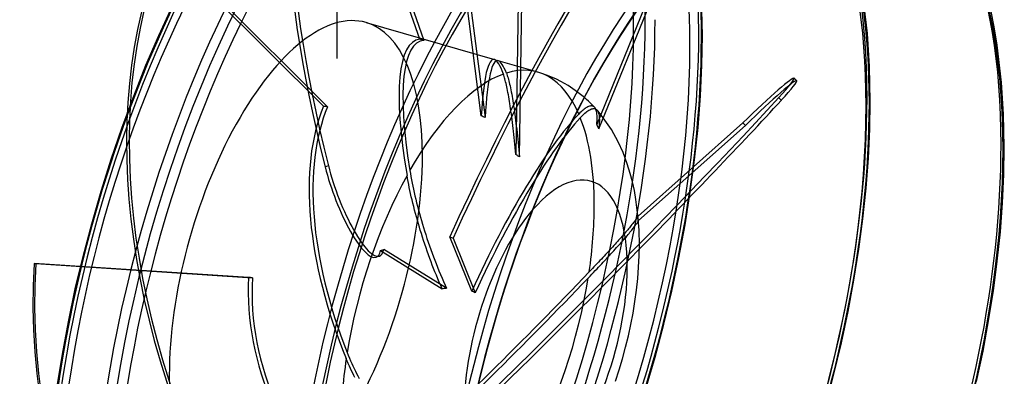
# Model space of a CAD drawing. Header units: millimetres. Extents: x -272 to 272, y -244 to 227.
# Tile 6 of 7: x -1 to 272, y -53 to 46. Entities that reach past the tile are written whole.
import ezdxf

# ---------------------------------------------------------------- set-up
doc = ezdxf.new("R2010")
doc.units = ezdxf.units.MM
doc.layers.add('HIDDEN', color=7, linetype='Continuous')
doc.layers.add('THICK', color=7, linetype='Continuous')

msp = doc.modelspace()

# ---------------------------------------------------------------- linework, layer by layer
at = {"layer": 'HIDDEN'}
for p, q in [((110.15, 40.93), (87.51, 105.38)), ((88.42, 105.72), (111.28, 40.62)), ((127.18, 19.7), (120.46, 71.99)), ((121.45, 72.05), (128.24, 19.24)), ((87.25, 35.61), (87.25, 69.44)), ((87.25, 35.61), (87.25, 69.43)), ((83.41, 22.35), (38.94, 66.76)), ((39.64, 67.06), (84.56, 22.22)), ((188.49, 42.01), (188.25, 52.78)), ((234.23, 42.55), (232.98, 53.09)), ((137.39, 51.23), (136.76, 8.98)), ((137.74, 8.3), (138.39, 51.28)), ((95.25, 45.57), (130.83, 35.3)), ((188.36, 33.75), (188.49, 42.01)), ((234.82, 33.43), (234.23, 42.55)), ((87.25, 35.61), (87.25, 35.61)), ((87.25, 35.61), (87.25, 35.61)), ((87.25, 35.61), (87.25, 35.61)), ((87.25, 35.61), (87.25, 35.61)), ((87.25, 35.61), (87.25, 35.61)), ((87.25, 35.61), (87.25, 35.61)), ((87.25, 35.61), (87.25, 35.61)), ((87.25, 35.61), (87.25, 35.61)), ((87.25, 35.61), (87.25, 35.61)), ((87.25, 35.61), (87.25, 35.61)), ((87.25, 35.61), (87.25, 35.61)), ((87.25, 35.61), (87.25, 35.61)), ((87.25, 35.61), (87.25, 35.61)), ((87.25, 35.61), (87.25, 35.61)), ((87.25, 35.61), (87.25, 35.61)), ((87.25, 35.61), (87.25, 35.61)), ((87.25, 35.61), (87.25, 35.61)), ((87.25, 35.61), (87.25, 35.61)), ((87.25, 35.61), (87.25, 35.61)), ((87.25, 35.61), (87.25, 35.61)), ((87.25, 35.61), (87.25, 35.61)), ((87.25, 35.61), (87.25, 35.61)), ((87.25, 35.61), (87.25, 35.61)), ((87.25, 35.61), (87.25, 35.61)), ((87.25, 35.61), (87.25, 35.61)), ((87.25, 35.61), (87.25, 35.61)), ((87.25, 35.61), (87.25, 35.61)), ((87.25, 35.61), (87.25, 35.61)), ((87.25, 35.61), (87.25, 35.61)), ((87.25, 35.61), (87.25, 35.61)), ((87.25, 35.61), (87.25, 35.61)), ((87.25, 35.61), (87.25, 35.61)), ((87.25, 35.61), (87.25, 35.61)), ((87.25, 35.61), (87.25, 35.61)), ((87.25, 35.61), (87.25, 35.61)), ((87.25, 35.61), (87.25, 35.61)), ((87.25, 35.61), (87.25, 35.61)), ((87.25, 35.61), (87.25, 35.61)), ((87.25, 35.61), (87.25, 35.61)), ((87.25, 35.61), (87.25, 35.61)), ((87.25, 35.61), (87.25, 35.61)), ((87.25, 35.61), (87.25, 35.61)), ((87.25, 35.61), (87.25, 35.61)), ((87.25, 35.61), (87.25, 35.61)), ((87.25, 35.61), (87.25, 35.61)), ((87.25, 35.61), (87.25, 35.61)), ((87.25, 35.61), (87.25, 35.61)), ((87.25, 35.61), (87.25, 35.61)), ((87.25, 35.61), (87.25, 35.61)), ((87.25, 35.61), (87.25, 35.61)), ((87.25, 35.61), (87.25, 35.61)), ((87.25, 35.61), (87.25, 35.61)), ((87.25, 35.61), (87.25, 35.61)), ((87.25, 35.61), (87.25, 35.61)), ((87.25, 35.61), (87.25, 35.61)), ((87.25, 35.61), (87.25, 35.61)), ((87.25, 35.61), (87.25, 35.61)), ((87.25, 35.61), (87.25, 35.61)), ((87.25, 35.61), (87.25, 35.61)), ((87.25, 35.61), (87.25, 35.61)), ((87.25, 35.61), (87.25, 35.61)), ((87.25, 35.61), (87.25, 35.61)), ((87.25, 35.61), (87.25, 35.61)), ((87.25, 35.61), (87.25, 35.61)), ((87.25, 35.61), (87.25, 35.61)), ((87.25, 35.61), (87.25, 35.61)), ((87.25, 35.61), (87.25, 35.61)), ((87.25, 35.61), (87.25, 35.61)), ((87.25, 35.61), (87.25, 35.61)), ((87.25, 35.61), (87.25, 35.61)), ((87.25, 35.61), (87.25, 35.61)), ((87.25, 35.61), (87.25, 35.61)), ((87.25, 35.61), (87.25, 35.61)), ((87.25, 35.61), (87.25, 35.61)), ((87.25, 35.61), (87.25, 35.61)), ((142.88, 31.82), (131.9, 34.99)), ((187.96, 25.23), (188.36, 33.75)), ((235.03, 23.78), (234.82, 33.43)), ((133.41, 30.96), (133.31, 31.27)), ((133.52, 30.63), (133.41, 30.96)), ((133.63, 30.28), (133.52, 30.63)), ((133.73, 29.92), (133.63, 30.28)), ((134.16, 31.56), (134.27, 31.25)), ((134.27, 31.25), (134.38, 30.93)), ((134.38, 30.93), (134.49, 30.57)), ((134.49, 30.57), (134.6, 30.2)), ((134.6, 30.2), (134.71, 29.81)), ((145.57, 30.92), (142.88, 31.82)), ((148, 29.88), (145.57, 30.92)), ((133.83, 29.54), (133.73, 29.92)), ((133.93, 29.14), (133.83, 29.54)), ((134.04, 28.71), (133.93, 29.14)), ((134.15, 28.25), (134.04, 28.71)), ((134.25, 27.76), (134.15, 28.25)), ((134.36, 27.24), (134.25, 27.76)), ((134.71, 29.81), (134.82, 29.41)), ((134.82, 29.41), (134.92, 28.98)), ((134.92, 28.98), (135.03, 28.52)), ((135.03, 28.52), (135.15, 28.02)), ((135.15, 28.02), (135.26, 27.49)), ((135.26, 27.49), (135.38, 26.93)), ((149.23, 29.26), (148, 29.88)), ((151.27, 28.09), (149.23, 29.26)), ((153.26, 26.76), (151.27, 28.09)), ((134.47, 26.7), (134.36, 27.24)), ((134.58, 26.13), (134.47, 26.7)), ((134.69, 25.54), (134.58, 26.13)), ((134.8, 24.94), (134.69, 25.54)), ((134.91, 24.33), (134.8, 24.94)), ((135.38, 26.93), (135.49, 26.34)), ((135.49, 26.34), (135.61, 25.73)), ((135.61, 25.73), (135.72, 25.1)), ((135.72, 25.1), (135.83, 24.47)), ((155.76, 24.79), (153.26, 26.76)), ((187.29, 16.46), (187.96, 25.23)), ((209.67, 24.74), (210.37, 24.03)), ((135.01, 23.71), (134.91, 24.33)), ((135.11, 23.08), (135.01, 23.71)), ((135.21, 22.42), (135.11, 23.08)), ((135.32, 21.73), (135.21, 22.42)), ((135.83, 24.47), (135.94, 23.82)), ((135.94, 23.82), (136.04, 23.17)), ((136.04, 23.17), (136.15, 22.47)), ((136.15, 22.47), (136.26, 21.74)), ((156.2, 21.89), (155.95, 21.72)), ((156.46, 22.05), (156.2, 21.89)), ((156.7, 22.18), (156.46, 22.05)), ((156.94, 22.28), (156.7, 22.18)), ((157.17, 22.36), (156.94, 22.28)), ((157.39, 22.42), (157.17, 22.36)), ((157.6, 22.44), (157.39, 22.42)), ((157.79, 22.44), (157.6, 22.44)), ((157.97, 22.42), (157.79, 22.44)), ((158.14, 22.37), (157.97, 22.42)), ((158.29, 22.3), (158.14, 22.37)), ((158.44, 22.2), (158.29, 22.3)), ((158.58, 22.07), (158.44, 22.2)), ((234.9, 15.98), (235.03, 23.78)), ((135.42, 21), (135.32, 21.73)), ((135.53, 20.24), (135.42, 21)), ((135.63, 19.46), (135.53, 20.24)), ((135.74, 18.66), (135.63, 19.46)), ((136.26, 21.74), (136.37, 20.96)), ((136.37, 20.96), (136.48, 20.16)), ((136.48, 20.16), (136.59, 19.34)), ((136.59, 19.34), (136.7, 18.5)), ((154.54, 20.5), (154.22, 20.18)), ((154.85, 20.8), (154.54, 20.5)), ((154.64, 19.18), (154.98, 19.54)), ((155.14, 21.07), (154.85, 20.8)), ((154.98, 19.54), (155.31, 19.87)), ((155.42, 21.31), (155.14, 21.07)), ((155.31, 19.87), (155.62, 20.17)), ((155.69, 21.53), (155.42, 21.31)), ((155.62, 20.17), (155.93, 20.44)), ((155.95, 21.72), (155.69, 21.53)), ((155.93, 20.44), (156.22, 20.68)), ((156.22, 20.68), (156.49, 20.9)), ((156.49, 20.9), (156.76, 21.09)), ((156.76, 21.09), (157.02, 21.26)), ((157.02, 21.26), (157.28, 21.41)), ((157.28, 21.41), (157.54, 21.53)), ((157.54, 21.53), (157.78, 21.62)), ((157.78, 21.62), (158.01, 21.68)), ((158.01, 21.68), (158.23, 21.72)), ((158.23, 21.72), (158.44, 21.72)), ((158.44, 21.72), (158.62, 21.7)), ((158.62, 21.7), (158.79, 21.65)), ((158.79, 21.65), (158.96, 21.57)), ((158.96, 21.57), (159.11, 21.46)), ((159.11, 21.46), (159.25, 21.32)), ((159.25, 21.32), (159.39, 21.14)), ((159.56, 20.97), (159.26, 21.32)), ((159.39, 21.14), (159.51, 20.93)), ((159.51, 20.93), (159.61, 20.69)), ((159.86, 20.62), (159.56, 20.97)), ((159.61, 20.69), (159.7, 20.42)), ((159.7, 20.42), (159.78, 20.13)), ((159.78, 20.13), (159.83, 19.81)), ((159.83, 19.81), (159.88, 19.47)), ((160.15, 20.26), (159.86, 20.62)), ((159.88, 19.47), (159.91, 19.08)), ((160.44, 19.9), (160.15, 20.26)), ((160.73, 19.54), (160.44, 19.9)), ((161.02, 19.16), (160.73, 19.54)), ((135.84, 17.85), (135.74, 18.66)), ((135.94, 17.03), (135.84, 17.85)), ((136.03, 16.22), (135.94, 17.03)), ((136.7, 18.5), (136.8, 17.66)), ((136.8, 17.66), (136.9, 16.81)), ((136.9, 16.81), (137, 15.97)), ((159.82, 16.61), (159.75, 16.05)), ((159.87, 17.16), (159.82, 16.61)), ((159.9, 17.69), (159.87, 17.16)), ((159.92, 18.19), (159.9, 17.69)), ((159.91, 19.08), (159.92, 18.65)), ((159.92, 18.65), (159.92, 18.19)), ((186.34, 7.51), (187.29, 16.46)), ((136.12, 15.41), (136.03, 16.22)), ((136.22, 14.57), (136.12, 15.41)), ((136.31, 13.7), (136.22, 14.57)), ((136.4, 12.79), (136.31, 13.7)), ((137, 15.97), (137.09, 15.1)), ((137.09, 15.1), (137.19, 14.19)), ((137.19, 14.19), (137.29, 13.24)), ((234.53, 7.92), (234.9, 15.98)), ((136.49, 11.85), (136.4, 12.79)), ((136.58, 10.9), (136.49, 11.85)), ((137.29, 13.24), (137.39, 12.26)), ((137.39, 12.26), (137.48, 11.27)), ((137.48, 11.27), (137.57, 10.27)), ((136.67, 9.94), (136.58, 10.9)), ((136.76, 8.98), (136.67, 9.94)), ((136.92, 8.87), (136.76, 8.98)), ((137.09, 8.76), (136.92, 8.87)), ((137.25, 8.65), (137.09, 8.76)), ((137.42, 8.53), (137.25, 8.65)), ((137.58, 8.42), (137.42, 8.53)), ((137.57, 10.27), (137.66, 9.28)), ((137.74, 8.3), (137.58, 8.42)), ((137.66, 9.28), (137.74, 8.3)), ((83.88, 5.54), (84.79, 5.88)), ((185.14, -1.44), (186.34, 7.51)), ((233.89, -0.36), (234.53, 7.92)), ((106.74, 2.34), (106.59, 3.18)), ((107.38, 4.58), (107.53, 3.71)), ((107.53, 3.71), (107.68, 2.83)), ((107.68, 2.83), (107.85, 1.94)), ((106.9, 1.49), (106.74, 2.34)), ((107.06, 0.64), (106.9, 1.49)), ((107.23, -0.2), (107.06, 0.64)), ((107.85, 1.94), (108.02, 1.06)), ((108.02, 1.06), (108.2, 0.18)), ((108.2, 0.18), (108.38, -0.68)), ((107.41, -1.03), (107.23, -0.2)), ((107.59, -1.87), (107.41, -1.03)), ((107.78, -2.73), (107.59, -1.87)), ((107.99, -3.62), (107.78, -2.73)), ((108.38, -0.68), (108.58, -1.57)), ((108.58, -1.57), (108.79, -2.49)), ((108.79, -2.49), (109.02, -3.44)), ((183.69, -10.52), (185.14, -1.44)), ((233, -8.83), (233.89, -0.36)), ((108.21, -4.54), (107.99, -3.62)), ((108.44, -5.47), (108.21, -4.54)), ((109.02, -3.44), (109.25, -4.41)), ((109.25, -4.41), (109.51, -5.39)), ((109.51, -5.39), (109.77, -6.39)), ((108.69, -6.42), (108.44, -5.47)), ((108.94, -7.37), (108.69, -6.42)), ((109.2, -8.33), (108.94, -7.37)), ((109.77, -6.39), (110.04, -7.38)), ((110.04, -7.38), (110.31, -8.37)), ((170.65, -8.13), (170.5, -8.26)), ((109.47, -9.28), (109.2, -8.33)), ((109.74, -10.22), (109.47, -9.28)), ((110.01, -11.14), (109.74, -10.22)), ((110.31, -8.37), (110.6, -9.35)), ((110.6, -9.35), (110.88, -10.31)), ((110.88, -10.31), (111.17, -11.26)), ((168.69, -10.79), (168.48, -11.05)), ((168.96, -10.46), (168.69, -10.79)), ((169.2, -10.15), (168.96, -10.46)), ((169.42, -9.86), (169.2, -10.15)), ((169.63, -9.58), (169.42, -9.86)), ((169.83, -9.31), (169.63, -9.58)), ((169.71, -10.97), (169.89, -10.71)), ((170.01, -9.06), (169.83, -9.31)), ((169.89, -10.71), (170.07, -10.47)), ((170.16, -8.83), (170.01, -9.06)), ((170.07, -10.47), (170.22, -10.25)), ((170.3, -8.62), (170.16, -8.83)), ((170.22, -10.25), (170.36, -10.04)), ((170.41, -8.43), (170.3, -8.62)), ((170.36, -10.04), (170.48, -9.85)), ((170.5, -8.26), (170.41, -8.43)), ((170.48, -9.85), (170.57, -9.68)), ((170.54, -8.45), (170.5, -8.26)), ((170.57, -8.65), (170.54, -8.45)), ((170.6, -8.84), (170.57, -8.65)), ((170.57, -9.68), (170.64, -9.54)), ((170.64, -9.03), (170.6, -8.84)), ((170.67, -9.23), (170.64, -9.03)), ((170.64, -9.54), (170.7, -9.42)), ((170.7, -9.42), (170.67, -9.23)), ((170.7, -9.42), (170.76, -9.37)), ((181.97, -19.68), (183.69, -10.52)), ((231.88, -17.29), (233, -8.83)), ((110.28, -12.04), (110.01, -11.14)), ((110.57, -12.97), (110.28, -12.04)), ((110.88, -13.93), (110.57, -12.97)), ((111.17, -11.26), (111.47, -12.24)), ((111.47, -12.24), (111.79, -13.25)), ((111.79, -13.25), (112.13, -14.28)), ((166.43, -13.47), (166.14, -13.8)), ((166.71, -13.15), (166.43, -13.47)), ((166.98, -12.83), (166.71, -13.15)), ((167.25, -12.52), (166.98, -12.83)), ((167.52, -12.21), (167.25, -12.52)), ((167.31, -13.91), (167.6, -13.57)), ((167.77, -11.9), (167.52, -12.21)), ((167.6, -13.57), (167.88, -13.23)), ((168.02, -11.61), (167.77, -11.9)), ((167.88, -13.23), (168.15, -12.91)), ((168.25, -11.33), (168.02, -11.61)), ((168.15, -12.91), (168.41, -12.6)), ((168.48, -11.05), (168.25, -11.33)), ((168.41, -12.6), (168.66, -12.3)), ((168.66, -12.3), (168.88, -12.02)), ((168.88, -12.02), (169.1, -11.75)), ((169.1, -11.75), (169.29, -11.5)), ((169.29, -11.5), (169.51, -11.23)), ((169.51, -11.23), (169.71, -10.97)), ((111.2, -14.91), (110.88, -13.93)), ((111.53, -15.9), (111.2, -14.91)), ((111.86, -16.89), (111.53, -15.9)), ((112.13, -14.28), (112.48, -15.31)), ((112.48, -15.31), (112.83, -16.35)), ((112.83, -16.35), (113.2, -17.38)), ((124.54, -28.89), (118.47, -13.86)), ((118.47, -13.86), (119.38, -14.24)), ((119.38, -14.24), (125.51, -29.42)), ((163.91, -16.29), (163.55, -16.69)), ((164.27, -15.9), (163.91, -16.29)), ((164.61, -15.52), (164.27, -15.9)), ((164.94, -15.16), (164.61, -15.52)), ((165.26, -14.8), (164.94, -15.16)), ((165.07, -16.45), (165.42, -16.06)), ((165.57, -14.45), (165.26, -14.8)), ((165.42, -16.06), (165.76, -15.68)), ((165.86, -14.12), (165.57, -14.45)), ((165.76, -15.68), (166.08, -15.32)), ((166.14, -13.8), (165.86, -14.12)), ((166.08, -15.32), (166.39, -14.97)), ((166.39, -14.97), (166.7, -14.61)), ((166.7, -14.61), (167.01, -14.26)), ((167.01, -14.26), (167.31, -13.91)), ((99.23, -17.68), (100.14, -17.35)), ((99.23, -17.68), (116.36, -28.29)), ((117.56, -28.13), (100.14, -17.35)), ((112.21, -17.88), (111.86, -16.89)), ((112.56, -18.86), (112.21, -17.88)), ((112.91, -19.83), (112.56, -18.86)), ((113.2, -17.38), (113.56, -18.39)), ((113.56, -18.39), (113.93, -19.38)), ((161.65, -18.76), (161.26, -19.18)), ((162.04, -18.34), (161.65, -18.76)), ((162.42, -17.92), (162.04, -18.34)), ((162.29, -19.5), (162.72, -19.05)), ((162.81, -17.51), (162.42, -17.92)), ((162.72, -19.05), (163.13, -18.59)), ((163.18, -17.1), (162.81, -17.51)), ((163.13, -18.59), (163.54, -18.15)), ((163.55, -16.69), (163.18, -17.1)), ((163.54, -18.15), (163.94, -17.71)), ((163.94, -17.71), (164.33, -17.28)), ((164.33, -17.28), (164.71, -16.86)), ((164.71, -16.86), (165.07, -16.45)), ((230.51, -25.87), (231.88, -17.29)), ((62.64, -25.15), (3.19, -21.26)), ((3.19, -21.26), (3.68, -21.29)), ((3.68, -21.29), (63.73, -25.21)), ((98.94, -19.19), (98.04, -19.53)), ((113.26, -20.77), (112.91, -19.83)), ((113.61, -21.68), (113.26, -20.77)), ((113.97, -22.6), (113.61, -21.68)), ((113.93, -19.38), (114.29, -20.33)), ((114.29, -20.33), (114.66, -21.3)), ((114.66, -21.3), (115.05, -22.29)), ((158.86, -21.74), (158.43, -22.19)), ((159.28, -21.29), (158.86, -21.74)), ((159.69, -20.86), (159.28, -21.29)), ((160.09, -20.43), (159.69, -20.86)), ((159.72, -22.26), (160.16, -21.79)), ((160.48, -20.02), (160.09, -20.43)), ((160.16, -21.79), (160.59, -21.34)), ((160.87, -19.6), (160.48, -20.02)), ((160.59, -21.34), (161.01, -20.88)), ((161.26, -19.18), (160.87, -19.6)), ((161.01, -20.88), (161.44, -20.42)), ((161.44, -20.42), (161.87, -19.96)), ((161.87, -19.96), (162.29, -19.5)), ((180, -28.89), (181.97, -19.68)), ((114.35, -23.55), (113.97, -22.6)), ((114.74, -24.51), (114.35, -23.55)), ((115.14, -25.47), (114.74, -24.51)), ((115.05, -22.29), (115.46, -23.3)), ((115.46, -23.3), (115.88, -24.31)), ((115.88, -24.31), (116.3, -25.31)), ((157.54, -23.13), (157.08, -23.6)), ((157.33, -24.78), (157.83, -24.25)), ((157.99, -22.65), (157.54, -23.13)), ((157.83, -24.25), (158.32, -23.74)), ((158.43, -22.19), (157.99, -22.65)), ((158.32, -23.74), (158.8, -23.23)), ((158.8, -23.23), (159.27, -22.74)), ((159.27, -22.74), (159.72, -22.26)), ((115.54, -26.43), (115.14, -25.47)), ((115.95, -27.37), (115.54, -26.43)), ((116.3, -25.31), (116.73, -26.28)), ((116.73, -26.28), (117.15, -27.23)), ((117.15, -27.23), (117.56, -28.13)), ((156.82, -25.3), (157.33, -24.78)), ((228.89, -34.53), (230.51, -25.87)), ((116.36, -28.29), (115.95, -27.37)), ((116.56, -28.26), (116.36, -28.29)), ((116.76, -28.23), (116.56, -28.26)), ((116.96, -28.21), (116.76, -28.23)), ((117.16, -28.18), (116.96, -28.21)), ((117.36, -28.16), (117.16, -28.18)), ((117.56, -28.13), (117.36, -28.16)), ((177.8, -38.07), (180, -28.89)), ((227.04, -43.23), (228.89, -34.53)), ((175.36, -47.23), (177.8, -38.07)), ((224.97, -51.91), (227.04, -43.23)), ((89.99, -45.95), (90.3, -46.71)), ((90.02, -48.34), (89.73, -47.65)), ((90.32, -49.03), (90.02, -48.34)), ((90.3, -46.71), (90.62, -47.47)), ((90.62, -49.7), (90.32, -49.03)), ((90.62, -47.47), (90.94, -48.21)), ((90.94, -48.21), (91.27, -48.95)), ((91.27, -48.95), (91.6, -49.68)), ((172.7, -56.33), (175.36, -47.23)), ((90.92, -50.37), (90.62, -49.7)), ((91.23, -51.03), (90.92, -50.37)), ((91.54, -51.67), (91.23, -51.03)), ((91.85, -52.3), (91.54, -51.67)), ((91.6, -49.68), (91.94, -50.39)), ((91.94, -50.39), (92.28, -51.08)), ((92.28, -51.08), (92.62, -51.76)), ((92.62, -51.76), (92.97, -52.43)), ((92.17, -52.91), (91.85, -52.3)), ((92.97, -52.43), (93.33, -53.12)), ((222.68, -60.57), (224.97, -51.91))]:
    msp.add_line(p, q, dxfattribs=at)
for centre, major_axis, ratio, start_param, end_param in [((89.63, -25.88), (46.04, 159.49), 0.433013, -0.982794, 2.158799), ((89.63, -25.88), (44.27, 153.34), 0.433013, 0, 2.158799), ((103.49, -29.87), (-46.59, -161.41), 0.433013, 2.158799, 3.1417), ((89.63, -25.88), (44.27, 153.34), 0.433013, -0.982794, 0), ((105.22, -30.37), (-44.27, -153.34), 0.433013, 2.158799, 3.141593), ((105.22, -30.37), (-46.04, -159.49), 0.433013, 2.158799, 2.863009), ((154.33, -44.55), (-44.27, -153.34), 0.433013, 2.158799, 3.141593), ((139.48, -42.61), (54.79, -147.4), 0.246408, 3.141592, 4.289736), ((140.39, -42.27), (-54.79, 147.4), 0.246408, -0.000001, 1.148144), ((155.88, -45), (-43.27, -149.88), 0.433013, 2.158799, 3.141593), ((155.88, -45), (-43.77, -151.61), 0.433013, 2.158799, 2.990407), ((132.41, -48.37), (-60.98, -144.94), 0.169219, -2.961253, -1.739523), ((133.32, -48.75), (60.98, 144.94), 0.169219, 0.180339, 1.40207), ((193.3, -55.8), (-43.27, -149.88), 0.433013, 2.158799, 3.141593), ((141.05, -35.2), (63.07, -144.04), 0.644207, -2.595144, -1.373414), ((141.75, -34.89), (-63.07, 144.04), 0.644207, 0.546449, 1.768179), ((75.78, -21.87), (19.47, 67.45), 0.433013, 0.000002, 2.158799), ((89.63, -25.88), (46.04, 159.49), 0.433013, -2.55359, -0.982794), ((91.37, -26.38), (-46.59, -161.41), 0.433013, 0.588003, 2.158799), ((75.78, -21.87), (19.47, 67.45), 0.433013, -0.982794, 0.000002), ((89.63, -25.88), (44.27, 153.34), 0.433013, -3.141592, -0.982794), ((103.49, -29.87), (-46.59, -161.41), 0.433013, 0.588003, 2.158799), ((105.22, -30.37), (-46.04, -159.49), 0.433013, 0.588003, 2.158799), ((105.22, -30.37), (-44.27, -153.34), 0.433013, 0, 2.158799), ((135.86, -39.22), (26.55, -79.97), 0.211398, 3.094324, 4.085043), ((136.93, -39.53), (26.55, -79.97), 0.211398, 3.09086, 4.059685), ((95.92, -27.69), (-326.98, 88.22), 0.206571, -1.562049, -1.558585), ((135.86, -39.22), (5.3, -74.55), 0.098721, 3.104227, 3.79392), ((136.93, -39.53), (5.3, -74.55), 0.098721, 3.103885, 3.797384), ((135.86, -39.22), (5.3, -74.55), 0.098721, 2.803201, 3.104227), ((136.93, -39.53), (5.3, -74.55), 0.098721, 2.828559, 3.103885), ((123.41, -35.62), (19.47, 67.45), 0.433013, -0.483254, 0.276787), ((123.41, -35.62), (19.47, 67.45), 0.433013, 0.302144, 1.062185), ((199.59, 16.01), (-14.36, -14.15), 0.056422, 2.29172, 3.141542), ((131.05, -43.35), (-112.03, -110.35), 0.056422, 1.069989, 2.29172), ((135.86, -39.22), (-39.3, 76.84), 0.526819, 0.422972, 1.41369), ((136.93, -39.53), (-39.3, 76.84), 0.526819, 0.419507, 1.388333), ((95.92, -27.69), (-330, 41.54), 0.144801, -1.518138, -1.514674), ((155.88, -45), (-43.27, -149.88), 0.433013, 0, 2.158799), ((154.33, -44.55), (-44.27, -153.34), 0.433013, 0.588003, 2.158799), ((155.88, -45), (-43.77, -151.61), 0.433013, 0.588003, 2.158799), ((95.92, -27.69), (-307.19, 133.44), 0.167054, -1.603508, -1.600044), ((135.86, -39.22), (28.51, 64.81), 0.205622, 0.510843, 1.010383), ((136.93, -39.53), (28.51, 64.81), 0.205622, 0.5362, 1.010383), ((123.41, -35.62), (19.47, 67.45), 0.433013, -0.982794, -0.508611), ((193.3, -55.8), (-43.27, -149.88), 0.433013, 0.588003, 2.158799), ((75.78, -21.87), (19.47, 67.45), 0.433013, -3.141591, -0.982794), ((91.01, -0.63), (7.02, -18.9), 0.246408, -1.993449, -0.00001), ((91.92, -0.29), (-7.02, 18.9), 0.246408, 1.148144, 3.141583), ((123.41, -35.62), (19.47, 67.45), 0.433013, 1.087542, 1.847583), ((135.86, -39.22), (28.51, 64.81), 0.205622, 1.010383, 1.501562), ((136.93, -39.53), (28.51, 64.81), 0.205622, 1.010383, 1.505026), ((123.41, -35.62), (19.47, 67.45), 0.433013, -1.268652, -0.982794), ((145.06, -41.87), (-12.54, -43.43), 0.433013, -2.39535, -0.982794), ((131.75, -44.06), (112.03, 110.35), 0.056422, -2.071604, -1.268925), ((91.01, -0.63), (7.02, -18.9), 0.246408, -0.00001, 0.362745), ((91.92, -0.29), (-7.02, 18.9), 0.246408, 3.141583, 3.504338), ((139.69, -30.18), (-7.1, -157.09), 0.869848, -1.588221, -0.366491), ((140.18, -30.2), (7.1, 157.09), 0.869848, 1.553372, 2.775102), ((135.86, -39.22), (56.34, 56.77), 0.053728, -2.229992, -1.239274), ((135.86, -39.22), (-56.1, 54.48), 0.866402, 0.648305, 1.139484), ((95.92, -27.69), (-314.55, 17.74), 0.002123, -1.468149, -1.464685), ((136.93, -39.53), (-56.1, 54.48), 0.866402, 0.64484, 1.139484), ((136.93, -39.53), (56.34, 56.77), 0.053728, -2.233457, -1.264631), ((123.41, -35.62), (19.47, 67.45), 0.433013, -2.05405, -1.294009), ((95.92, -27.69), (281.07, -153.06), 0.03961, 1.486907, 1.490371), ((123.41, -35.62), (19.47, 67.45), 0.433013, 1.87294, 2.158799), ((75.78, -21.87), (19.47, 67.45), 0.433013, 2.158799, 3.141594)]:
    msp.add_ellipse(centre, major_axis=major_axis, ratio=ratio, start_param=start_param, end_param=end_param, dxfattribs=at)
at = {"layer": 'THICK'}
for p, q in [((159.75, 16.05), (176.72, 57.66)), ((174.43, 54.65), (159.18, 17.27)), ((37.79, 42.02), (41.56, 50.2)), ((269.4, 44.36), (268.43, 49.14)), ((270.24, 39.28), (269.4, 44.36)), ((34.22, 33.71), (37.79, 42.02)), ((271.45, 28.92), (270.24, 39.28)), ((30.82, 25.2), (34.22, 33.71)), ((214.66, 29.45), (213.96, 30.16)), ((272.01, 20.2), (271.45, 28.92)), ((27.6, 16.52), (30.82, 25.2)), ((156.36, 24.26), (155.76, 24.79)), ((156.88, 23.77), (156.36, 24.26)), ((157.32, 23.36), (156.88, 23.77)), ((157.74, 22.93), (157.32, 23.36)), ((158.17, 22.5), (157.74, 22.93)), ((158.58, 22.06), (158.17, 22.5)), ((158.72, 21.89), (158.58, 22.06)), ((158.85, 21.68), (158.72, 21.89)), ((158.96, 21.44), (158.85, 21.68)), ((159.05, 21.16), (158.96, 21.44)), ((159.13, 20.86), (159.05, 21.16)), ((159.19, 20.53), (159.13, 20.86)), ((159.24, 20.19), (159.19, 20.53)), ((159.27, 19.8), (159.24, 20.19)), ((159.29, 19.36), (159.27, 19.8)), ((159.29, 18.89), (159.29, 19.36)), ((163.26, 15.88), (161.02, 19.16)), ((272.2, 10.97), (272.01, 20.2)), ((24.57, 7.69), (27.6, 16.52)), ((159.18, 17.27), (159.23, 17.84)), ((159.28, 17.07), (159.18, 17.27)), ((159.23, 17.84), (159.27, 18.38)), ((159.27, 18.38), (159.29, 18.89)), ((159.38, 16.87), (159.28, 17.07)), ((159.47, 16.67), (159.38, 16.87)), ((159.57, 16.46), (159.47, 16.67)), ((159.66, 16.26), (159.57, 16.46)), ((199.72, 17.73), (170.65, -8.13)), ((170.76, -9.37), (200.42, 17.02)), ((199.72, 17.73), (200.42, 17.02)), ((159.75, 16.05), (159.66, 16.26)), ((165.15, 12.47), (163.26, 15.88)), ((166.48, 9.55), (165.15, 12.47)), ((272.08, 3.41), (272.2, 10.97)), ((167.66, 6.41), (166.48, 9.55)), ((21.76, -1.23), (24.57, 7.69)), ((168.49, 3.75), (167.66, 6.41)), ((169.1, 1.4), (168.49, 3.75)), ((271.72, -4.4), (272.08, 3.41)), ((169.63, -1.04), (169.1, 1.4)), ((19.16, -10.22), (21.76, -1.23)), ((170.08, -3.55), (169.63, -1.04)), ((170.63, -7.96), (170.08, -3.55)), ((271.11, -12.43), (271.72, -4.4)), ((170.92, -12.01), (170.63, -7.96)), ((16.78, -19.27), (19.16, -10.22)), ((171.01, -16.05), (170.92, -12.01)), ((270.25, -20.63), (271.11, -12.43)), ((170.96, -19.14), (171.01, -16.05)), ((14.63, -28.32), (16.78, -19.27)), ((170.81, -22.28), (170.96, -19.14)), ((269.17, -28.83), (270.25, -20.63)), ((170.56, -25.45), (170.81, -22.28)), ((170.21, -28.64), (170.56, -25.45)), ((12.72, -37.41), (14.63, -28.32)), ((169.78, -31.81), (170.21, -28.64)), ((267.85, -37.14), (269.17, -28.83)), ((169.26, -34.99), (169.78, -31.81)), ((168.65, -38.17), (169.26, -34.99)), ((11.04, -46.45), (12.72, -37.41)), ((167.96, -41.35), (168.65, -38.17)), ((266.3, -45.54), (267.85, -37.14)), ((167.18, -44.51), (167.96, -41.35)), ((166.33, -47.66), (167.18, -44.51)), ((264.52, -53.98), (266.3, -45.54)), ((9.62, -55.4), (11.04, -46.45)), ((165.39, -50.78), (166.33, -47.66)), ((164.38, -53.88), (165.39, -50.78))]:
    msp.add_line(p, q, dxfattribs=at)
for centre, major_axis, ratio, start_param, end_param in [((91.37, -26.38), (-46.59, -161.41), 0.433013, -3.141486, -0.982794), ((105.22, -30.37), (-46.04, -159.49), 0.433013, 2.863009, 5.300392), ((103.49, -29.87), (-46.59, -161.41), 0.433013, -3.141486, -0.982794), ((105.22, -30.37), (-44.27, -153.34), 0.433013, -3.141592, -0.982794), ((155.88, -45), (-43.77, -151.61), 0.433013, 2.990407, 5.300392), ((154.33, -44.55), (-44.27, -153.34), 0.433013, -3.141486, -0.982794), ((194.86, -56.25), (-42.77, -148.15), 0.433013, 2.158799, 5.300392), ((155.88, -45), (-43.27, -149.88), 0.433013, -3.141592, -0.982794), ((193.3, -55.8), (-43.27, -149.88), 0.433013, -3.141486, -0.982794), ((194.86, -56.25), (42.71, 147.96), 0.433013, 0, 2.158799), ((194.86, -56.25), (42.71, 147.96), 0.433013, -0.982794, 0), ((199.59, 16.01), (-14.36, -14.15), 0.056422, 3.141542, 4.647914), ((200.29, 15.3), (14.36, 14.15), 0.056422, -0.000051, 1.506321), ((200.29, 15.3), (14.36, 14.15), 0.056422, -0.849873, -0.000051), ((131.75, -44.06), (112.03, 110.35), 0.056422, -1.268925, -0.849873), ((194.86, -56.25), (42.71, 147.96), 0.433013, -3.141592, -0.982794), ((194.86, -56.25), (-42.77, -148.15), 0.433013, 0.588003, 2.158799), ((145.06, -41.87), (-12.54, -43.43), 0.433013, 2.158799, 3.887836), ((145.06, -41.87), (-12.54, -43.43), 0.433013, 0.588003, 2.158799)]:
    msp.add_ellipse(centre, major_axis=major_axis, ratio=ratio, start_param=start_param, end_param=end_param, dxfattribs=at)

doc.saveas('drawing.dxf')
